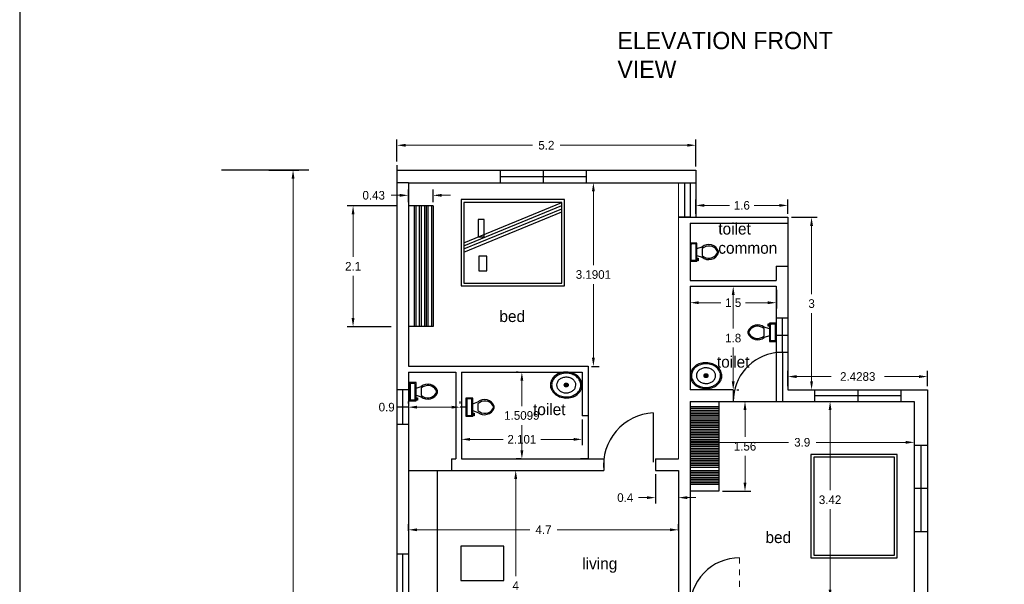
# Model space of a CAD drawing. Header units: inches. Extents: x -100 to 1476, y -184 to 112.
# Tile 9 of 36: x 13 to 30, y 37 to 47. Entities that reach past the tile are written whole.
import ezdxf

# ---------------------------------------------------------------- set-up
doc = ezdxf.new("R2010")
doc.units = ezdxf.units.IN
doc.header["$MEASUREMENT"] = 0
doc.header["$PDMODE"] = 66
doc.linetypes.add('ACAD_ISO02W100', pattern=[15, 12, -3])
doc.dimstyles.get("Standard").update_dxf_attribs({"dimtxt": 0.15, "dimasz": 0.15, "dimexe": 0.1, "dimexo": 0.0625, "dimgap": 0.09, "dimtad": 0, "dimtih": 1, "dimtoh": 1, "dimdec": 4, "dimdsep": 46, "dimtxsty": 'Standard', "dimcen": 0.09, "dimadec": 0, "dimazin": 0, "dimtfac": 1, "dimtdec": 4, "dimtofl": 0, "dimtmove": 0, "dimatfit": 3, "dimfxl": 0, "dimtolj": 1, "dimtzin": 0, "dimlwd": 15, "dimarcsym": 0})

# ---------------------------------------------------------------- blocks, each defined once
blk = doc.blocks.new('*D1')
at = {"color": 0, "lineweight": -2, "transparency": 16777216}
for p, q in [((25.009, 39.915), (25.009, 39.166)), ((28.909, 39.915), (28.909, 39.166))]:
    blk.add_line(p, q, dxfattribs=at)
at = {"color": 0, "lineweight": 15, "transparency": 16777216}
for p, q in [((25.159, 39.266), (26.719, 39.266)), ((28.759, 39.266), (27.199, 39.266))]:
    blk.add_line(p, q, dxfattribs=at)
at = {"color": 0, "transparency": 16777216}
for points in [[(25.159, 39.291), (25.159, 39.241), (25.009, 39.266)], [(28.759, 39.291), (28.759, 39.241), (28.909, 39.266)]]:
    blk.add_solid(points, dxfattribs=at)
at = {"layer": 'Defpoints', "color": 0, "transparency": 16777216}
for p in [(25.009, 39.977), (28.909, 39.977), (28.909, 39.266)]:
    blk.add_point(p, dxfattribs=at)
at = {"color": 0, "transparency": 16777216, "insert": (26.959, 39.266), "char_height": 0.15, "attachment_point": 5}
blk.add_mtext('\\A1;3.9', dxfattribs=at)
blk = doc.blocks.new('*D2')
at = {"color": 0, "lineweight": -2, "transparency": 16777216}
for p, q in [((27.021, 39.977), (27.544, 39.977)), ((27.021, 36.557), (27.544, 36.557))]:
    blk.add_line(p, q, dxfattribs=at)
at = {"color": 0, "lineweight": 15, "transparency": 16777216}
for p, q in [((27.444, 39.827), (27.444, 38.432)), ((27.444, 36.707), (27.444, 38.102))]:
    blk.add_line(p, q, dxfattribs=at)
at = {"color": 0, "transparency": 16777216}
for points in [[(27.419, 39.827), (27.469, 39.827), (27.444, 39.977)], [(27.419, 36.707), (27.469, 36.707), (27.444, 36.557)]]:
    blk.add_solid(points, dxfattribs=at)
at = {"layer": 'Defpoints', "color": 0, "transparency": 16777216}
for p in [(26.959, 39.977), (26.959, 36.557), (27.444, 36.557)]:
    blk.add_point(p, dxfattribs=at)
at = {"color": 0, "transparency": 16777216, "insert": (27.444, 38.267), "char_height": 0.15, "attachment_point": 5}
blk.add_mtext('\\A1;3.42', dxfattribs=at)
blk = doc.blocks.new('*D3')
at = {"color": 0, "lineweight": -2, "transparency": 16777216}
for p, q in [((21.871, 38.777), (22.076, 38.777)), ((21.871, 34.777), (22.076, 34.777))]:
    blk.add_line(p, q, dxfattribs=at)
at = {"color": 0, "lineweight": 15, "transparency": 16777216}
for p, q in [((21.976, 38.627), (21.976, 36.942)), ((21.976, 34.927), (21.976, 36.612))]:
    blk.add_line(p, q, dxfattribs=at)
at = {"color": 0, "transparency": 16777216}
for points in [[(21.951, 38.627), (22.001, 38.627), (21.976, 38.777)], [(21.951, 34.927), (22.001, 34.927), (21.976, 34.777)]]:
    blk.add_solid(points, dxfattribs=at)
at = {"layer": 'Defpoints', "color": 0, "transparency": 16777216}
for p in [(21.809, 38.777), (21.809, 34.777), (21.976, 34.777)]:
    blk.add_point(p, dxfattribs=at)
at = {"color": 0, "transparency": 16777216, "insert": (21.976, 36.777), "char_height": 0.15, "attachment_point": 5}
blk.add_mtext('\\A1;4', dxfattribs=at)
blk = doc.blocks.new('*D11')
at = {"color": 0, "lineweight": -2, "transparency": 16777216}
for p, q in [((17.679, 43.998), (18.203, 43.998)), ((18.04, 28.137), (18.003, 28.137))]:
    blk.add_line(p, q, dxfattribs=at)
at = {"color": 0, "lineweight": 15, "transparency": 16777216}
for p, q in [((18.103, 43.848), (18.103, 36.233)), ((18.103, 28.287), (18.103, 35.903))]:
    blk.add_line(p, q, dxfattribs=at)
at = {"color": 0, "transparency": 16777216}
for points in [[(18.078, 43.848), (18.128, 43.848), (18.103, 43.998)], [(18.078, 28.287), (18.128, 28.287), (18.103, 28.137)]]:
    blk.add_solid(points, dxfattribs=at)
at = {"layer": 'Defpoints', "color": 0, "transparency": 16777216}
for p in [(17.617, 43.998), (18.103, 28.137), (18.103, 28.137)]:
    blk.add_point(p, dxfattribs=at)
at = {"color": 0, "transparency": 16777216, "insert": (18.103, 36.068), "char_height": 0.15, "attachment_point": 5}
blk.add_mtext('\\A1;15.861', dxfattribs=at)
blk = doc.blocks.new('*D13')
at = {"color": 0, "lineweight": -2, "transparency": 16777216}
for p, q in [((20.109, 37.73), (20.109, 37.846)), ((24.809, 37.73), (24.809, 37.846))]:
    blk.add_line(p, q, dxfattribs=at)
at = {"color": 0, "lineweight": 15, "transparency": 16777216}
for p, q in [((20.259, 37.746), (22.219, 37.746)), ((24.659, 37.746), (22.699, 37.746))]:
    blk.add_line(p, q, dxfattribs=at)
at = {"color": 0, "transparency": 16777216}
for points in [[(20.259, 37.771), (20.259, 37.721), (20.109, 37.746)], [(24.659, 37.771), (24.659, 37.721), (24.809, 37.746)]]:
    blk.add_solid(points, dxfattribs=at)
at = {"layer": 'Defpoints', "color": 0, "transparency": 16777216}
for p in [(20.109, 37.746), (20.109, 37.667), (24.809, 37.667)]:
    blk.add_point(p, dxfattribs=at)
at = {"color": 0, "transparency": 16777216, "insert": (22.459, 37.746), "char_height": 0.15, "attachment_point": 5}
blk.add_mtext('\\A1;4.7', dxfattribs=at)
blk = doc.blocks.new('*D15')
at = {"color": 0, "lineweight": -2, "transparency": 16777216}
for p, q in [((17.679, 43.998), (18.203, 43.998)), ((18.04, 28.137), (18.003, 28.137))]:
    blk.add_line(p, q, dxfattribs=at)
at = {"color": 0, "lineweight": 15, "transparency": 16777216}
for p, q in [((18.103, 43.848), (18.103, 36.233)), ((18.103, 28.287), (18.103, 35.903))]:
    blk.add_line(p, q, dxfattribs=at)
at = {"color": 0, "transparency": 16777216}
for points in [[(18.078, 43.848), (18.128, 43.848), (18.103, 43.998)], [(18.078, 28.287), (18.128, 28.287), (18.103, 28.137)]]:
    blk.add_solid(points, dxfattribs=at)
at = {"layer": 'Defpoints', "color": 0, "transparency": 16777216}
for p in [(17.617, 43.998), (18.103, 28.137), (18.103, 28.137)]:
    blk.add_point(p, dxfattribs=at)
at = {"color": 0, "transparency": 16777216, "insert": (18.103, 36.068), "char_height": 0.15, "attachment_point": 5}
blk.add_mtext('\\A1;15.861', dxfattribs=at)
blk = doc.blocks.new('*D22')
at = {"color": 0, "lineweight": -2, "transparency": 16777216}
for p, q in [((26.711, 40.24), (26.711, 40.509)), ((29.139, 40.24), (29.139, 40.509))]:
    blk.add_line(p, q, dxfattribs=at)
at = {"color": 0, "lineweight": 15, "transparency": 16777216}
for p, q in [((26.861, 40.409), (27.46, 40.409)), ((28.989, 40.409), (28.39, 40.409))]:
    blk.add_line(p, q, dxfattribs=at)
at = {"color": 0, "transparency": 16777216}
for points in [[(26.861, 40.434), (26.861, 40.384), (26.711, 40.409)], [(28.989, 40.434), (28.989, 40.384), (29.139, 40.409)]]:
    blk.add_solid(points, dxfattribs=at)
at = {"layer": 'Defpoints', "color": 0, "transparency": 16777216}
for p in [(29.139, 40.409), (26.711, 40.177), (29.139, 40.177)]:
    blk.add_point(p, dxfattribs=at)
at = {"color": 0, "transparency": 16777216, "insert": (27.925, 40.409), "char_height": 0.15, "attachment_point": 5}
blk.add_mtext('\\A1;2.4283', dxfattribs=at)
blk = doc.blocks.new('Sink - Oval top')
for p, q in [((-1, 0), (1, 0)), ((0, 1), (0, -1))]:
    blk.add_line(p, q)
at = {"linetype": 'Continuous'}
for points in [[(-12.23, 0.39, 0.117634), (-11.46, -3.36, 0.104469), (-8.88, -6.8, 0.090016), (-5.08, -9.07, 0.08192), (-0.32, -10.02, 0.08192), (4.49, -9.38, 0.090016), (8.42, -7.36, 0.104469), (11.22, -4.09, 0.117634), (12.23, -0.39, 0.117634), (11.46, 3.36, 0.104469), (8.88, 6.8, 0.090016), (5.08, 9.07, 0.08192), (0.32, 10.02, 0.08192), (-4.49, 9.38, 0.090016), (-8.42, 7.36, 0.104469), (-11.22, 4.09, 0.117634)], [(-11.29, 0.16, 0.118622), (-10.52, -3.25, 0.104678), (-8.07, -6.36, 0.089562), (-4.54, -8.37, 0.081185), (-0.13, -9.15, 0.081185), (4.3, -8.49, 0.089562), (7.89, -6.58, 0.104678), (10.42, -3.55, 0.118622), (11.29, -0.16, 0.118622), (10.52, 3.25, 0.104678), (8.07, 6.36, 0.089562), (4.54, 8.37, 0.081185), (0.13, 9.15, 0.081185), (-4.3, 8.49, 0.089562), (-7.89, 6.58, 0.104678), (-10.42, 3.55, 0.118622)], [(-7.42, 0.08, 0.118283), (-6.91, -2.17, 0.104607), (-5.29, -4.21, 0.089718), (-2.97, -5.53, 0.081436), (-0.07, -6.04, 0.081436), (2.84, -5.59, 0.089718), (5.2, -4.33, 0.104607), (6.86, -2.32, 0.118283), (7.42, -0.08, 0.118283), (6.91, 2.17, 0.104607), (5.29, 4.21, 0.089718), (2.97, 5.53, 0.081436), (0.07, 6.04, 0.081436), (-2.84, 5.59, 0.089718), (-5.2, 4.33, 0.104607), (-6.86, 2.32, 0.118283)]]:
    blk.add_lwpolyline(points, format="xyb", close=True, dxfattribs=at)
for radius in [1.5, 1]:
    blk.add_circle((0, 0), radius)
blk = doc.blocks.new('Toilet - top')
for p, q in [((-10, -8.5), (-8, -8.5)), ((-10, -9.5), (-10, -8.5)), ((-7, -9.5), (-10, -9.5)), ((-8, -8.5), (-8, -8)), ((-7, -8), (-7, -9.5)), ((-4, -8), (-6, -14)), ((4, -8), (6, -14)), ((9.5, -6), (9.5, -2)), ((4, -14), (-4, -14))]:
    blk.add_line(p, q)
blk.add_lwpolyline([(10.5, -8), (10.5, 0), (-10.5, 0), (-10.5, -8)], close=True)
for points in [[(-9.5, -2), (-9.5, -6)], [(8.5, -1), (-8.5, -1)], [(-8.5, -7), (8.5, -7)]]:
    blk.add_lwpolyline(points)
for centre, radius, start, end in [((-8.6, -1.9), 0.884, 81.8699, 188.1301), ((-8.6, -6.1), 0.884, 171.8699, 278.1301), ((8.6, -1.9), 0.884, 351.8699, 98.1301), ((8.6, -6.1), 0.884, 261.8699, 8.1301), ((3.5, -21.6), 12.2, 141.4691, 247.9714), ((4.2, -21.8), 11.3, 136.3677, 238.9468), ((-3.5, -21.6), 12.2, 292.0284, 38.5307), ((-4.2, -21.8), 11.3, 301.053, 43.6321), ((0, -27.9), 4, 245.7318, 294.2682), ((0, -29), 4, 254.8605, 285.1395)]:
    blk.add_arc(centre, radius, start, end)
blk = doc.blocks.new('*D30')
at = {"color": 0, "lineweight": -2, "transparency": 16777216}
for p, q in [((25.571, 39.977), (26.064, 39.977)), ((25.571, 38.417), (26.064, 38.417))]:
    blk.add_line(p, q, dxfattribs=at)
at = {"color": 0, "lineweight": 15, "transparency": 16777216}
for p, q in [((25.964, 39.827), (25.964, 39.362)), ((25.964, 38.567), (25.964, 39.032))]:
    blk.add_line(p, q, dxfattribs=at)
at = {"color": 0, "transparency": 16777216}
for points in [[(25.939, 39.827), (25.989, 39.827), (25.964, 39.977)], [(25.939, 38.567), (25.989, 38.567), (25.964, 38.417)]]:
    blk.add_solid(points, dxfattribs=at)
at = {"layer": 'Defpoints', "color": 0, "transparency": 16777216}
for p in [(25.509, 39.977), (25.509, 38.417), (25.964, 38.417)]:
    blk.add_point(p, dxfattribs=at)
at = {"color": 0, "transparency": 16777216, "insert": (25.964, 39.197), "char_height": 0.15, "attachment_point": 5}
blk.add_mtext('\\A1;1.56', dxfattribs=at)
blk = doc.blocks.new('*D31')
at = {"color": 0, "lineweight": -2, "transparency": 16777216}
for p, q in [((19.909, 43.376), (19.047, 43.376)), ((19.812, 41.276), (19.047, 41.276))]:
    blk.add_line(p, q, dxfattribs=at)
at = {"color": 0, "lineweight": 15, "transparency": 16777216}
for p, q in [((19.147, 43.226), (19.147, 42.491)), ((19.147, 41.426), (19.147, 42.161))]:
    blk.add_line(p, q, dxfattribs=at)
at = {"color": 0, "transparency": 16777216}
for points in [[(19.122, 43.226), (19.172, 43.226), (19.147, 43.376)], [(19.122, 41.426), (19.172, 41.426), (19.147, 41.276)]]:
    blk.add_solid(points, dxfattribs=at)
at = {"layer": 'Defpoints', "color": 0, "transparency": 16777216}
for p in [(19.971, 43.376), (19.147, 41.276), (19.875, 41.276)]:
    blk.add_point(p, dxfattribs=at)
at = {"color": 0, "transparency": 16777216, "insert": (19.147, 42.326), "char_height": 0.15, "attachment_point": 5}
blk.add_mtext('\\A1;2.1', dxfattribs=at)
blk = doc.blocks.new('*D100')
at = {"color": 0, "lineweight": -2, "transparency": 16777216}
for p, q in [((25.696, 41.977), (25.659, 41.977)), ((25.821, 40.177), (25.859, 40.177))]:
    blk.add_line(p, q, dxfattribs=at)
at = {"color": 0, "lineweight": 15, "transparency": 16777216}
for p, q in [((25.759, 41.827), (25.759, 41.242)), ((25.759, 40.327), (25.759, 40.912))]:
    blk.add_line(p, q, dxfattribs=at)
at = {"color": 0, "transparency": 16777216}
for points in [[(25.734, 41.827), (25.784, 41.827), (25.759, 41.977)], [(25.734, 40.327), (25.784, 40.327), (25.759, 40.177)]]:
    blk.add_solid(points, dxfattribs=at)
at = {"layer": 'Defpoints', "color": 0, "transparency": 16777216}
for p in [(25.759, 41.977), (25.759, 41.977), (25.759, 40.177)]:
    blk.add_point(p, dxfattribs=at)
at = {"color": 0, "transparency": 16777216, "insert": (25.759, 41.077), "char_height": 0.15, "attachment_point": 5}
blk.add_mtext('\\A1;1.8', dxfattribs=at)
blk = doc.blocks.new('*D101')
at = {"color": 0, "lineweight": -2, "transparency": 16777216}
for p, q in [((25.009, 41.915), (25.009, 41.593)), ((26.509, 41.915), (26.509, 41.593))]:
    blk.add_line(p, q, dxfattribs=at)
at = {"color": 0, "lineweight": 15, "transparency": 16777216}
for p, q in [((25.159, 41.693), (25.544, 41.693)), ((26.359, 41.693), (25.974, 41.693))]:
    blk.add_line(p, q, dxfattribs=at)
at = {"color": 0, "transparency": 16777216}
for points in [[(25.159, 41.718), (25.159, 41.668), (25.009, 41.693)], [(26.359, 41.718), (26.359, 41.668), (26.509, 41.693)]]:
    blk.add_solid(points, dxfattribs=at)
at = {"layer": 'Defpoints', "color": 0, "transparency": 16777216}
for p in [(25.009, 41.977), (26.509, 41.977), (25.009, 41.693)]:
    blk.add_point(p, dxfattribs=at)
at = {"color": 0, "transparency": 16777216, "insert": (25.759, 41.693), "char_height": 0.15, "attachment_point": 5}
blk.add_mtext('\\A1;1.5', dxfattribs=at)
blk = doc.blocks.new('*D102')
at = {"color": 0, "lineweight": 15, "transparency": 16777216}
for p, q in [((19.959, 43.559), (19.809, 43.559)), ((20.689, 43.559), (20.839, 43.559))]:
    blk.add_line(p, q, dxfattribs=at)
at = {"color": 0, "lineweight": -2, "transparency": 16777216}
for p, q in [((20.109, 43.44), (20.109, 43.659)), ((20.539, 43.44), (20.539, 43.659))]:
    blk.add_line(p, q, dxfattribs=at)
at = {"color": 0, "transparency": 16777216}
for points in [[(19.959, 43.584), (19.959, 43.534), (20.109, 43.559)], [(20.689, 43.584), (20.689, 43.534), (20.539, 43.559)]]:
    blk.add_solid(points, dxfattribs=at)
at = {"layer": 'Defpoints', "color": 0, "transparency": 16777216}
for p in [(20.109, 43.559), (20.109, 43.377), (20.539, 43.377)]:
    blk.add_point(p, dxfattribs=at)
at = {"color": 0, "transparency": 16777216, "insert": (19.506, 43.559), "char_height": 0.15, "attachment_point": 5}
blk.add_mtext('\\A1;0.43', dxfattribs=at)
blk = doc.blocks.new('*D105')
at = {"color": 0, "lineweight": -2, "transparency": 16777216}
for p, q in [((22.02, 40.487), (21.983, 40.487)), ((22.066, 38.977), (21.983, 38.977))]:
    blk.add_line(p, q, dxfattribs=at)
at = {"color": 0, "lineweight": 15, "transparency": 16777216}
for p, q in [((22.083, 40.337), (22.083, 39.897)), ((22.083, 39.127), (22.083, 39.567))]:
    blk.add_line(p, q, dxfattribs=at)
at = {"color": 0, "transparency": 16777216}
for points in [[(22.058, 40.337), (22.108, 40.337), (22.083, 40.487)], [(22.058, 39.127), (22.108, 39.127), (22.083, 38.977)]]:
    blk.add_solid(points, dxfattribs=at)
at = {"layer": 'Defpoints', "color": 0, "transparency": 16777216}
for p in [(22.083, 40.487), (22.083, 40.487), (22.128, 38.977)]:
    blk.add_point(p, dxfattribs=at)
at = {"color": 0, "transparency": 16777216, "insert": (22.083, 39.732), "char_height": 0.15, "attachment_point": 5}
blk.add_mtext('\\A1;1.5099', dxfattribs=at)
blk = doc.blocks.new('*D106')
at = {"color": 0, "lineweight": -2, "transparency": 16777216}
for p, q in [((20.109, 39.94), (20.109, 39.977)), ((21.009, 39.94), (21.009, 39.977))]:
    blk.add_line(p, q, dxfattribs=at)
at = {"color": 0, "lineweight": 15, "transparency": 16777216}
for p, q in [((20.109, 39.877), (19.959, 39.877)), ((20.859, 39.877), (20.259, 39.877))]:
    blk.add_line(p, q, dxfattribs=at)
at = {"color": 0, "transparency": 16777216}
for points in [[(20.259, 39.902), (20.259, 39.852), (20.109, 39.877)], [(20.859, 39.902), (20.859, 39.852), (21.009, 39.877)]]:
    blk.add_solid(points, dxfattribs=at)
at = {"layer": 'Defpoints', "color": 0, "transparency": 16777216}
for p in [(20.109, 39.877), (20.109, 39.877), (21.009, 39.877)]:
    blk.add_point(p, dxfattribs=at)
at = {"color": 0, "transparency": 16777216, "insert": (19.731, 39.877), "char_height": 0.15, "attachment_point": 5}
blk.add_mtext('\\A1;0.9', dxfattribs=at)
blk = doc.blocks.new('*D152')
at = {"color": 0, "linetype": 'ByBlock', "lineweight": -2, "transparency": 16777216}
for p, q in [((21.032, 39.665), (21.032, 39.218)), ((23.133, 39.665), (23.133, 39.218))]:
    blk.add_line(p, q, dxfattribs=at)
at = {"color": 0, "linetype": 'ByBlock', "lineweight": 15, "transparency": 16777216}
for p, q in [((21.182, 39.318), (21.755, 39.318)), ((22.983, 39.318), (22.41, 39.318))]:
    blk.add_line(p, q, dxfattribs=at)
at = {"color": 0, "linetype": 'ByBlock', "transparency": 16777216}
for points in [[(21.182, 39.343), (21.182, 39.293), (21.032, 39.318)], [(22.983, 39.343), (22.983, 39.293), (23.133, 39.318)]]:
    blk.add_solid(points, dxfattribs=at)
at = {"layer": 'Defpoints', "color": 0, "linetype": 'ByBlock', "transparency": 16777216}
for p in [(21.032, 39.727), (23.133, 39.727), (21.032, 39.318)]:
    blk.add_point(p, dxfattribs=at)
at = {"color": 0, "linetype": 'ByBlock', "transparency": 16777216, "insert": (22.083, 39.318), "char_height": 0.15, "attachment_point": 5}
blk.add_mtext('\\A1;2.101', dxfattribs=at)
blk = doc.blocks.new('*D153')
at = {"color": 0, "linetype": 'ByBlock', "lineweight": -2, "transparency": 16777216}
for p, q in [((23.296, 43.777), (23.427, 43.777)), ((23.296, 40.587), (23.427, 40.587))]:
    blk.add_line(p, q, dxfattribs=at)
at = {"color": 0, "linetype": 'ByBlock', "lineweight": 15, "transparency": 16777216}
for p, q in [((23.327, 43.627), (23.327, 42.347)), ((23.327, 40.737), (23.327, 42.017))]:
    blk.add_line(p, q, dxfattribs=at)
at = {"color": 0, "linetype": 'ByBlock', "transparency": 16777216}
for points in [[(23.302, 43.627), (23.352, 43.627), (23.327, 43.777)], [(23.302, 40.737), (23.352, 40.737), (23.327, 40.587)]]:
    blk.add_solid(points, dxfattribs=at)
at = {"layer": 'Defpoints', "color": 0, "linetype": 'ByBlock', "transparency": 16777216}
for p in [(23.233, 43.777), (23.327, 43.777), (23.233, 40.587)]:
    blk.add_point(p, dxfattribs=at)
at = {"color": 0, "linetype": 'ByBlock', "transparency": 16777216, "insert": (23.327, 42.182), "char_height": 0.15, "attachment_point": 5}
blk.add_mtext('\\A1;3.1901', dxfattribs=at)
blk = doc.blocks.new('*D154')
at = {"color": 0, "linetype": 'ByBlock', "lineweight": -2, "transparency": 16777216}
for p, q in [((24.409, 38.715), (24.409, 38.205)), ((24.809, 38.715), (24.809, 38.205))]:
    blk.add_line(p, q, dxfattribs=at)
at = {"color": 0, "linetype": 'ByBlock', "lineweight": 15, "transparency": 16777216}
for p, q in [((24.259, 38.305), (24.109, 38.305)), ((24.959, 38.305), (25.109, 38.305))]:
    blk.add_line(p, q, dxfattribs=at)
at = {"color": 0, "linetype": 'ByBlock', "transparency": 16777216}
for points in [[(24.259, 38.33), (24.259, 38.28), (24.409, 38.305)], [(24.959, 38.33), (24.959, 38.28), (24.809, 38.305)]]:
    blk.add_solid(points, dxfattribs=at)
at = {"layer": 'Defpoints', "color": 0, "linetype": 'ByBlock', "transparency": 16777216}
for p in [(24.409, 38.777), (24.809, 38.777), (24.409, 38.305)]:
    blk.add_point(p, dxfattribs=at)
at = {"color": 0, "linetype": 'ByBlock', "transparency": 16777216, "insert": (23.881, 38.305), "char_height": 0.15, "attachment_point": 5}
blk.add_mtext('\\A1;0.4', dxfattribs=at)
blk = doc.blocks.new('*D432')
at = {"color": 0, "linetype": 'ByBlock', "lineweight": -2, "ltscale": 3, "transparency": 16777216}
for p, q in [((19.909, 44.148), (19.909, 44.529)), ((25.109, 44.061), (25.109, 44.529))]:
    blk.add_line(p, q, dxfattribs=at)
at = {"color": 0, "linetype": 'ByBlock', "lineweight": 15, "ltscale": 3, "transparency": 16777216}
for p, q in [((20.059, 44.429), (22.269, 44.429)), ((24.959, 44.429), (22.749, 44.429))]:
    blk.add_line(p, q, dxfattribs=at)
at = {"color": 0, "linetype": 'ByBlock', "lineweight": 18, "ltscale": 3, "transparency": 16777216}
for points in [[(20.059, 44.454), (20.059, 44.404), (19.909, 44.429)], [(24.959, 44.404), (24.959, 44.454), (25.109, 44.429)]]:
    blk.add_solid(points, dxfattribs=at)
at = {"layer": 'Defpoints', "color": 0, "linetype": 'ByBlock', "lineweight": 18, "transparency": 16777216}
for p in [(25.109, 44.429), (19.909, 44.085), (25.109, 43.998)]:
    blk.add_point(p, dxfattribs=at)
at = {"color": 0, "linetype": 'ByBlock', "lineweight": 18, "ltscale": 3, "transparency": 16777216, "insert": (22.509, 44.429), "char_height": 0.15, "attachment_point": 5}
blk.add_mtext('\\A1;5.2', dxfattribs=at)
blk = doc.blocks.new('*D433')
at = {"color": 0, "linetype": 'ByBlock', "lineweight": -2, "ltscale": 3, "transparency": 16777216}
for p, q in [((25.109, 43.24), (25.109, 43.484)), ((26.709, 43.24), (26.709, 43.484))]:
    blk.add_line(p, q, dxfattribs=at)
at = {"color": 0, "linetype": 'ByBlock', "lineweight": 15, "ltscale": 3, "transparency": 16777216}
for p, q in [((25.259, 43.384), (25.694, 43.384)), ((26.559, 43.384), (26.124, 43.384))]:
    blk.add_line(p, q, dxfattribs=at)
at = {"color": 0, "linetype": 'ByBlock', "lineweight": 18, "ltscale": 3, "transparency": 16777216}
for points in [[(25.259, 43.409), (25.259, 43.359), (25.109, 43.384)], [(26.559, 43.359), (26.559, 43.409), (26.709, 43.384)]]:
    blk.add_solid(points, dxfattribs=at)
at = {"layer": 'Defpoints', "color": 0, "linetype": 'ByBlock', "lineweight": 18, "transparency": 16777216}
for p in [(26.709, 43.384), (25.109, 43.177), (26.709, 43.177)]:
    blk.add_point(p, dxfattribs=at)
at = {"color": 0, "linetype": 'ByBlock', "lineweight": 18, "ltscale": 3, "transparency": 16777216, "insert": (25.909, 43.384), "char_height": 0.15, "attachment_point": 5}
blk.add_mtext('\\A1;1.6', dxfattribs=at)
blk = doc.blocks.new('*D434')
at = {"color": 0, "linetype": 'ByBlock', "lineweight": -2, "ltscale": 3, "transparency": 16777216}
for p, q in [((26.771, 43.177), (27.222, 43.177)), ((26.771, 40.177), (27.222, 40.177))]:
    blk.add_line(p, q, dxfattribs=at)
at = {"color": 0, "linetype": 'ByBlock', "lineweight": 15, "ltscale": 3, "transparency": 16777216}
for p, q in [((27.122, 43.027), (27.122, 41.842)), ((27.122, 40.327), (27.122, 41.512))]:
    blk.add_line(p, q, dxfattribs=at)
at = {"color": 0, "linetype": 'ByBlock', "lineweight": 18, "ltscale": 3, "transparency": 16777216}
for points in [[(27.147, 43.027), (27.097, 43.027), (27.122, 43.177)], [(27.097, 40.327), (27.147, 40.327), (27.122, 40.177)]]:
    blk.add_solid(points, dxfattribs=at)
at = {"layer": 'Defpoints', "color": 0, "linetype": 'ByBlock', "lineweight": 18, "transparency": 16777216}
for p in [(26.709, 43.177), (26.709, 40.177), (27.122, 40.177)]:
    blk.add_point(p, dxfattribs=at)
at = {"color": 0, "linetype": 'ByBlock', "lineweight": 18, "ltscale": 3, "transparency": 16777216, "insert": (27.122, 41.677), "char_height": 0.15, "attachment_point": 5}
blk.add_mtext('\\A1;3', dxfattribs=at)

msp = doc.modelspace()

# ---------------------------------------------------------------- linework, layer by layer
for p, q in [((19.90887, 44.08542), (19.90887, 29.77742)), ((18.37631, 43.99842), (16.85709, 43.99842)), ((19.90887, 43.99842), (25.10887, 43.99842)), ((21.70887, 43.77742), (21.70887, 43.99842)), ((21.70887, 43.88792), (23.20887, 43.88792)), ((22.45887, 43.77742), (22.45887, 43.99842)), ((23.20887, 43.77742), (23.20887, 43.99842)), ((25.10887, 43.99842), (25.10887, 43.17742)), ((20.10887, 43.77742), (19.90887, 43.77742)), ((20.10887, 43.77742), (24.90887, 43.77742)), ((20.10887, 43.77742), (20.10887, 40.58735)), ((20.60887, 43.77742), (20.86078, 43.77742)), ((24.40887, 43.77742), (24.90887, 43.77742)), ((24.90887, 43.77742), (24.90887, 43.17742)), ((24.90887, 43.77742), (25.10887, 43.77742)), ((25.00887, 43.77742), (25.00887, 43.17742)), ((25.10887, 43.77742), (25.10887, 43.17742)), ((20.53887, 43.37742), (20.10887, 43.37742)), ((20.20887, 43.37742), (20.20887, 41.27742)), ((20.23887, 43.37742), (20.23887, 41.27742)), ((20.29887, 43.37742), (20.29887, 41.27742)), ((20.32887, 43.37742), (20.32887, 41.27742)), ((20.32887, 43.37742), (20.32887, 41.27742)), ((20.38887, 43.37742), (20.38887, 41.27742)), ((20.41887, 43.37742), (20.41887, 41.27742)), ((20.44887, 43.37742), (20.44887, 41.27742)), ((20.50887, 43.37742), (20.50887, 41.27742)), ((20.53887, 43.37742), (20.53887, 41.27742)), ((21.07623, 42.73478), (22.77623, 43.43478)), ((21.07623, 42.68071), (22.77623, 43.38071)), ((21.07623, 42.62664), (22.77623, 43.32664)), ((21.07623, 42.57256), (22.77623, 43.27256)), ((24.80887, 43.17742), (26.70887, 43.17742)), ((25.00887, 43.17742), (24.80887, 43.17742)), ((26.70887, 43.17742), (26.70887, 40.17742)), ((25.00887, 43.07742), (26.50887, 43.07742)), ((25.00887, 43.07742), (25.00887, 42.07742)), ((25.00887, 43.07742), (25.00887, 42.07742)), ((26.50887, 43.07742), (26.70887, 43.07742)), ((26.50887, 42.32742), (26.50887, 42.07742)), ((26.50887, 42.32742), (26.70887, 42.32742)), ((25.00887, 42.07742), (26.50887, 42.07742)), ((25.00887, 41.97742), (26.50887, 41.97742)), ((25.00887, 41.97742), (25.00887, 40.17742)), ((25.00887, 41.97742), (25.00887, 40.17742)), ((26.50887, 41.97742), (26.50887, 40.17742)), ((20.53887, 41.27742), (20.10887, 41.27742)), ((26.70887, 41.42485), (26.50887, 41.42485)), ((26.60887, 41.42485), (26.60887, 40.82485)), ((26.70887, 41.12485), (26.50887, 41.12485)), ((26.70887, 40.82485), (26.50887, 40.82485)), ((26.61571, 40.82485), (26.61571, 39.97742)), ((20.10887, 40.58735), (23.23329, 40.58735)), ((20.10887, 40.48735), (20.93234, 40.48735)), ((20.10887, 40.48735), (20.10887, 38.97742)), ((20.53234, 40.58735), (20.53234, 40.58735)), ((20.53234, 40.48735), (20.53234, 40.48735)), ((20.93234, 40.48735), (20.93234, 38.97742)), ((20.93234, 40.48735), (20.93234, 39.72935)), ((21.03234, 40.48735), (23.13329, 40.48735)), ((21.03234, 40.48735), (21.03234, 38.97742)), ((23.13329, 40.48735), (23.13329, 39.72742)), ((23.23329, 40.58735), (23.23329, 38.97742)), ((20.10887, 40.17742), (19.90887, 40.17742)), ((20.00887, 40.17742), (20.00887, 39.57742)), ((25.00887, 40.17742), (25.00887, 40.17742)), ((25.75887, 40.17742), (25.00887, 40.17742)), ((25.75887, 40.17742), (25.75887, 39.97742)), ((25.75887, 40.17742), (25.75887, 39.97742)), ((26.50887, 40.17742), (26.50887, 39.97742)), ((26.70887, 40.17742), (29.13887, 40.17742)), ((27.17387, 40.17742), (27.17387, 39.97742)), ((27.17387, 40.07742), (28.67387, 40.07742)), ((27.92387, 40.17742), (27.92387, 39.97742)), ((28.67387, 40.17742), (28.67387, 39.97742)), ((29.13887, 40.17742), (29.13887, 28.13742)), ((25.00887, 39.97742), (28.90887, 39.97742)), ((25.00887, 39.97742), (25.00887, 36.55742)), ((25.50887, 39.97742), (25.50887, 38.77742)), ((28.90887, 39.97742), (28.90887, 36.55742)), ((20.10887, 39.87742), (19.90887, 39.87742)), ((21.10887, 39.87742), (21.00887, 39.87742)), ((24.36462, 39.77744), (24.36462, 38.9206)), ((25.00887, 39.88742), (25.50887, 39.88742)), ((25.00887, 39.85742), (25.50887, 39.85742)), ((25.00887, 39.85742), (25.50887, 39.85742)), ((25.00887, 39.82742), (25.50887, 39.82742)), ((25.00887, 39.79742), (25.50887, 39.79742)), ((25.00887, 39.76742), (25.50887, 39.76742)), ((25.00887, 39.76742), (25.50887, 39.76742)), ((25.00887, 39.73742), (25.50887, 39.73742)), ((20.10887, 39.57742), (19.90887, 39.57742)), ((25.00887, 39.70742), (25.50887, 39.70742)), ((25.00887, 39.67742), (25.50887, 39.67742)), ((25.00887, 39.67742), (25.50887, 39.67742)), ((25.00887, 39.64742), (25.50887, 39.64742)), ((25.00887, 39.61742), (25.50887, 39.61742)), ((25.00887, 39.58742), (25.50887, 39.58742)), ((25.00887, 39.58742), (25.50887, 39.58742)), ((25.00887, 39.55742), (25.50887, 39.55742)), ((25.00887, 39.52742), (25.50887, 39.52742)), ((25.00887, 39.49742), (25.50887, 39.49742)), ((25.00887, 39.49742), (25.50887, 39.49742)), ((25.00887, 39.46742), (25.50887, 39.46742)), ((25.00887, 39.43742), (25.50887, 39.43742)), ((25.00887, 39.40742), (25.50887, 39.40742)), ((25.00887, 39.37742), (25.50887, 39.37742)), ((25.00887, 39.34742), (25.50887, 39.34742)), ((25.00887, 39.31742), (25.50887, 39.31742)), ((25.00887, 39.28742), (25.50887, 39.28742)), ((25.00887, 39.28742), (25.50887, 39.28742)), ((25.00887, 39.25742), (25.50887, 39.25742)), ((25.00887, 39.22742), (25.50887, 39.22742)), ((25.00887, 39.19742), (25.50887, 39.19742)), ((25.00887, 39.19742), (25.50887, 39.19742)), ((25.00887, 39.16742), (25.50887, 39.16742)), ((25.00887, 39.13742), (25.50887, 39.13742)), ((25.00887, 39.10742), (25.50887, 39.10742)), ((25.00887, 39.10742), (25.50887, 39.10742)), ((25.00887, 39.07742), (25.50887, 39.07742)), ((28.90887, 39.21673), (29.13887, 39.21673)), ((29.02387, 39.21673), (29.02387, 37.71673)), ((20.10887, 38.97742), (20.10887, 38.77742)), ((20.85887, 38.97742), (20.93234, 38.97742)), ((20.85887, 38.97742), (20.85887, 38.77742)), ((21.03234, 38.97742), (23.50967, 38.97742)), ((23.19983, 38.97742), (23.09983, 38.97742)), ((23.23329, 38.97742), (23.50887, 38.97742)), ((23.50887, 38.97742), (23.50887, 38.77742)), ((24.40887, 38.97742), (24.40887, 38.77742)), ((24.40887, 38.97742), (24.40887, 38.77742)), ((24.40887, 38.97742), (24.80887, 38.97742)), ((25.00887, 39.04742), (25.50887, 39.04742)), ((25.00887, 39.01742), (25.50887, 39.01742)), ((25.00887, 39.01742), (25.50887, 39.01742)), ((25.00887, 38.98742), (25.50887, 38.98742)), ((25.00887, 38.95742), (25.50887, 38.95742)), ((25.00887, 38.92742), (25.50887, 38.92742)), ((25.00887, 38.92742), (25.50887, 38.92742)), ((25.00887, 38.89742), (25.50887, 38.89742)), ((20.10887, 38.77742), (23.50887, 38.77742)), ((20.10887, 38.77742), (20.10887, 34.77742)), ((20.60887, 38.77742), (20.60887, 34.77742)), ((24.40887, 38.77742), (24.80887, 38.77742)), ((24.80887, 38.77742), (24.80887, 36.55742)), ((25.00887, 38.86742), (25.50887, 38.86742)), ((25.00887, 38.83742), (25.50887, 38.83742)), ((25.00887, 38.77742), (25.50887, 38.77742)), ((25.00887, 38.74742), (25.50887, 38.74742)), ((25.00887, 38.71742), (25.50887, 38.71742)), ((25.50887, 38.77742), (25.50887, 38.41742)), ((25.00887, 38.68742), (25.50887, 38.68742)), ((25.00887, 38.68742), (25.50887, 38.68742)), ((25.00887, 38.65742), (25.50887, 38.65742)), ((25.00887, 38.62742), (25.50887, 38.62742)), ((25.00887, 38.59742), (25.50887, 38.59742)), ((25.00887, 38.59742), (25.50887, 38.59742)), ((25.00887, 38.56742), (25.50887, 38.56742)), ((25.00887, 38.53742), (25.50887, 38.53742)), ((25.50887, 38.41742), (25.00887, 38.41742)), ((28.90887, 38.46673), (29.13887, 38.46673)), ((28.90887, 37.71673), (29.13887, 37.71673)), ((19.90887, 37.32792), (20.10887, 37.32792)), ((19.90887, 37.32792), (20.10887, 37.32792)), ((20.00887, 37.32792), (20.00887, 36.57792))]:
    msp.add_line(p, q)
at = {"color": 4, "linetype": 'ByBlock', "lineweight": 18, "ltscale": 3}
for q in [(24.80887, 43.77742), (24.80887, 38.97742)]:
    msp.add_line((24.80887, 43.17742), q, dxfattribs=at)
at = {"color": 0, "linetype": 'ByBlock'}
for p, q in [((21.03234, 40.48735), (21.03234, 40.48735)), ((23.23329, 39.72742), (23.13329, 39.72742)), ((23.23329, 38.97742), (23.14983, 38.97742))]:
    msp.add_line(p, q, dxfattribs=at)
at = {"color": 0, "linetype": 'ACAD_ISO02W100', "lineweight": 20, "ltscale": 0.0008}
msp.add_line((25.87084, 37.25742), (25.87084, 36.35742), dxfattribs=at)
at = {"color": 0, "linetype": 'ByBlock'}
msp.add_lwpolyline([(119.3225, 66.29199), (13.34819, 66.29199), (13.34819, -10.53759), (119.3225, -10.53759)], close=True, dxfattribs=at)
for points in [[(21.02623, 41.98478), (22.82623, 41.98478), (22.82623, 43.48478), (21.02623, 43.48478)], [(21.02623, 41.98478), (22.82623, 41.98478), (22.82623, 43.48478), (21.02623, 43.48478)], [(21.07623, 42.03478), (22.77623, 42.03478), (22.77623, 43.43478), (21.07623, 43.43478)], [(21.42613, 43.13956), (21.32302, 43.13956), (21.32302, 42.8364), (21.42613, 42.8364)], [(21.47268, 42.50023), (21.33255, 42.50023), (21.33255, 42.24947), (21.47268, 42.24947)], [(27.11173, 39.05721), (27.11173, 37.25721), (28.61173, 37.25721), (28.61173, 39.05721)], [(27.11173, 39.05721), (27.11173, 37.25721), (28.61173, 37.25721), (28.61173, 39.05721)], [(27.16173, 39.00721), (27.16173, 37.30721), (28.56173, 37.30721), (28.56173, 39.00721)], [(21.02078, 36.8621), (21.77078, 36.8621), (21.77078, 37.4621), (21.02078, 37.4621)]]:
    msp.add_lwpolyline(points, close=True)
for centre, radius, start, end in [((26.6099, 39.97984), 0.85103, 96.817837, 180.162842), ((24.36462, 38.9206), 0.85684, 176.198021, 182.888919), ((25.86462, 36.4006), 0.85684, 89.583891, 182.888919)]:
    msp.add_arc(centre, radius, start, end)
msp.add_arc((24.41216, 38.8706), 0.90808, 93.000949, 185.889868, dxfattribs=at)

# ---------------------------------------------------------------- block references
for p, xscale, yscale, zscale, rotation in [((25.00887, 42.57242), 0.01500000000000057, 0.01500000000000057, 0.01500000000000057, 90), ((26.50887, 41.17785), 0.01499999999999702, 0.01499999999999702, 0.01499999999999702, 270), ((20.12234, 40.14637), 0.01500000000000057, 0.01500000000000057, 0.01500000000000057, 90), ((21.10887, 39.87742), 0.01500000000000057, 0.01500000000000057, 0.01500000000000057, 90)]:
    msp.add_blockref('Toilet - top', p, dxfattribs=dict(xscale=xscale, yscale=yscale, zscale=zscale, rotation=rotation))
at = {"xscale": 0.02250000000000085, "yscale": 0.02250000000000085, "zscale": 0.02250000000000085}
for p in [(25.28552, 40.42492), (22.85457, 40.26199)]:
    msp.add_blockref('Sink - Oval top', p, dxfattribs=at)

# ---------------------------------------------------------------- texts
at = {"color": 0, "linetype": 'ByBlock', "insert": (23.74538, 46.39993), "char_height": 0.3, "width": 3.8813888, "attachment_point": 1}
msp.add_mtext('{\\fVani|b0|i0|c0|p34;ELEVATION FRONT  VIEW}', dxfattribs=at)
at = {"char_height": 0.2, "width": 3.5819957, "attachment_point": 1}
for s, insert in [('{\\fVani|b0|i0|c0|p34;toilet\\Pcommon}', (25.5, 43.07742)), ('{\\fVani|b0|i0|c0|p34;bed}', (21.69241, 41.55682)), ('{\\fVani|b0|i0|c0|p34;toilet}', (25.47622, 40.7638)), ('{\\fVani|b0|i0|c0|p34;toilet}', (22.27739, 39.93873)), ('{\\fVani|b0|i0|c0|p34;bed}', (26.31993, 37.7154)), ('{\\fVani|b0|i0|c0|p34;living}', (23.13315, 37.25941))]:
    msp.add_mtext(s, dxfattribs=dict(at, insert=insert))

# ---------------------------------------------------------------- dimensions: what is measured, and where the dimension line sits
at = {"color": 4, "linetype": 'ByBlock', "lineweight": 18, "ltscale": 3}
for base, p1, p2, picture, middle in [((25.10887, 44.4289), (19.90887, 44.08542), (25.10887, 43.99842), '*D432', (22.50887, 44.4289)), ((26.70887, 43.38446), (25.10887, 43.17742), (26.70887, 43.17742), '*D433', (25.90887, 43.38446))]:
    dim = msp.add_linear_dim(base=base, p1=p1, p2=p2, dimstyle='Standard', dxfattribs=at)
    dim.commit()
    dim.dimension.update_dxf_attribs({"geometry": picture, "text_midpoint": middle})
for base, p1, p2, picture, middle in [((18.10299, 28.13742), (17.6167, 43.99842), (18.10299, 28.13742), '*D11', (18.10299, 36.06792)), ((18.10299, 28.13742), (17.6167, 43.99842), (18.10299, 28.13742), '*D15', (18.10299, 36.06792)), ((19.14727, 41.27613), (19.97137, 43.37613), (19.8747, 41.27613), '*D31', (19.14727, 42.32613)), ((25.96446, 38.41742), (25.50887, 39.97742), (25.50887, 38.41742), '*D30', (25.96446, 39.19742)), ((27.44418, 36.55742), (26.95887, 39.97742), (26.95887, 36.55742), '*D2', (27.44418, 38.26742)), ((21.97626, 34.77742), (21.80887, 38.77742), (21.80887, 34.77742), '*D3', (21.97626, 36.77742))]:
    dim = msp.add_linear_dim(base=base, p1=p1, p2=p2, angle=90, dimstyle='Standard')
    dim.commit()
    dim.dimension.update_dxf_attribs({"geometry": picture, "text_midpoint": middle})
at = {"color": 0, "linetype": 'ByBlock'}
dim = msp.add_linear_dim(base=(23.32653, 43.77742), p1=(23.23329, 40.58735), p2=(23.23329, 43.77742), angle=90, dimstyle='Standard', dxfattribs=at)
dim.commit()
dim.dimension.update_dxf_attribs({"geometry": '*D153', "text_midpoint": (23.32653, 42.18238)})
at = {"color": 0}
for base, p1, p2, picture, middle in [((20.10887, 43.55944), (20.53887, 43.37742), (20.10887, 43.37742), '*D102', (19.50637, 43.55944)), ((25.00887, 41.6933), (26.50887, 41.97742), (25.00887, 41.97742), '*D101', (25.75887, 41.6933)), ((20.10887, 39.87742), (21.00887, 39.87742), (20.10887, 39.87742), '*D106', (19.73137, 39.87742))]:
    dim = msp.add_linear_dim(base=base, p1=p1, p2=p2, dimstyle='Standard', dxfattribs=at)
    dim.commit()
    dim.dimension.update_dxf_attribs({"geometry": picture, "text_midpoint": middle})
at = {"color": 4, "linetype": 'ByBlock', "lineweight": 18, "ltscale": 3}
dim = msp.add_linear_dim(base=(27.12219, 40.17742), p1=(26.70887, 43.17742), p2=(26.70887, 40.17742), angle=90, dimstyle='Standard', dxfattribs=at)
dim.commit()
dim.dimension.update_dxf_attribs({"geometry": '*D434', "text_midpoint": (27.12219, 41.67742)})
at = {"color": 0}
for base, p1, p2, picture, middle in [((25.75887, 41.97742), (25.75887, 40.17742), (25.75887, 41.97742), '*D100', (25.75887, 41.07742)), ((22.08281, 40.48735), (22.12842, 38.97742), (22.08281, 40.48735), '*D105', (22.08281, 39.73238))]:
    dim = msp.add_linear_dim(base=base, p1=p1, p2=p2, angle=90, dimstyle='Standard', dxfattribs=at)
    dim.commit()
    dim.dimension.update_dxf_attribs({"geometry": picture, "text_midpoint": middle})
for base, p1, p2, picture, middle in [((29.13887, 40.40883), (26.71057, 40.17742), (29.13887, 40.17742), '*D22', (27.92472, 40.40883)), ((28.90887, 39.26639), (25.00887, 39.97742), (28.90887, 39.97742), '*D1', (26.95887, 39.26639)), ((20.10887, 37.74585), (24.80887, 37.66742), (20.10887, 37.66742), '*D13', (22.45887, 37.74585))]:
    dim = msp.add_linear_dim(base=base, p1=p1, p2=p2, dimstyle='Standard')
    dim.commit()
    dim.dimension.update_dxf_attribs({"geometry": picture, "text_midpoint": middle})
at = {"color": 0, "linetype": 'ByBlock'}
for base, p1, p2, picture, middle in [((21.032335, 39.317905), (23.13329, 39.72742), (21.032335, 39.72742), '*D152', (22.082812, 39.317905)), ((24.40887, 38.30476), (24.80887, 38.77742), (24.40887, 38.77742), '*D154', (23.88137, 38.30476))]:
    dim = msp.add_linear_dim(base=base, p1=p1, p2=p2, dimstyle='Standard', dxfattribs=at)
    dim.commit()
    dim.dimension.update_dxf_attribs({"geometry": picture, "text_midpoint": middle})

doc.saveas('drawing.dxf')
